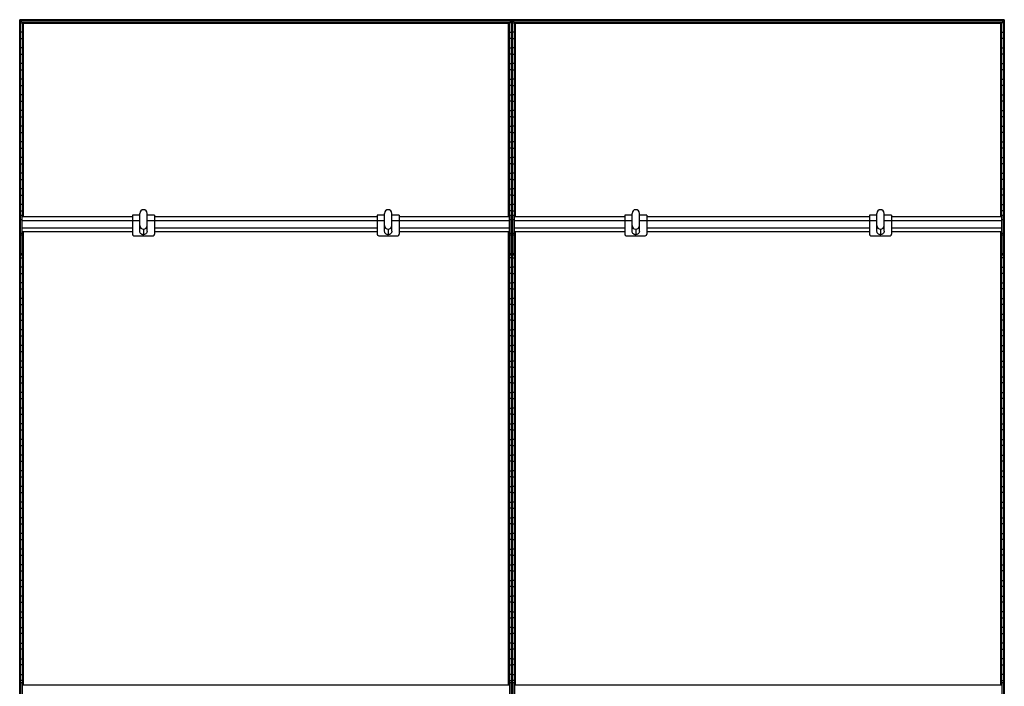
# Model space of a CAD drawing. Header units: millimetres. Extents: x -503 to 1509, y -1200 to 1200.
# Tile 2 of 2: x -503 to 1509, y -162 to 1200. Entities that reach past the tile are written whole.
import ezdxf

# ---------------------------------------------------------------- set-up
doc = ezdxf.new("R2010")
doc.units = ezdxf.units.MM

msp = doc.modelspace()

# ---------------------------------------------------------------- linework, layer by layer
at = {"color": 7, "linetype": 'Continuous', "lineweight": 25}
for p, q in [((1508.6, 1200), (-502.9, 1200)), ((-502.9, 1200), (-502.9, -1200)), ((502.5, 1199.6), (-502.5, 1199.6)), ((-502.5, 1199.6), (-501.7, 1198.8)), ((-502.5, -1199.7), (-502.5, 1199.6)), ((501.7, 1198.8), (-501.7, 1198.8)), ((-501.7, 1198.8), (-501.7, -1198.8)), ((501.4, 1198.5), (-501.4, 1198.5)), ((-497.6, 1194.7), (-501.4, 1198.5)), ((-501.4, -1198.5), (-501.4, 1198.5)), ((-501.4, 1193.8), (-497.6, 1193.8)), ((497.6, 1194.7), (-497.6, 1194.7)), ((-497.6, 1194.7), (-497.6, 797.2)), ((497.3, 1194.4), (-497.3, 1194.4)), ((-496.5, 1193.6), (-497.3, 1194.4)), ((-497.3, 797.2), (-497.3, 1194.4)), ((496.5, 1193.6), (-496.5, 1193.6)), ((-496.5, 1193.6), (-496.5, 797.2)), ((496.1, 1193.2), (-496.1, 1193.2)), ((-495.4, 1192.5), (-496.1, 1193.2)), ((-496.1, 797.2), (-496.1, 1193.2)), ((-495.4, 797.2), (-495.4, 1192.5)), ((495.4, 1192.5), (-495.4, 1192.5)), ((495.4, 1192.5), (496.1, 1193.2)), ((495.4, 797.2), (495.4, 1192.5)), ((496.1, 1193.2), (496.1, 797.2)), ((497.3, 1194.4), (496.5, 1193.6)), ((496.5, 797.2), (496.5, 1193.6)), ((497.3, 1194.4), (497.3, 797.2)), ((497.6, 1194.7), (501.4, 1198.5)), ((497.6, 797.2), (497.6, 1194.7)), ((501.4, 1193.8), (497.6, 1193.8)), ((501.4, 1198.5), (501.4, -1198.5)), ((502.5, 1199.6), (501.7, 1198.8)), ((501.7, -1198.8), (501.7, 1198.8)), ((502.5, 1199.6), (502.5, -1199.7)), ((502.9, -1200), (502.9, 1200)), ((1508.3, 1199.6), (503.2, 1199.6)), ((504, 1198.8), (503.2, 1199.6)), ((503.2, -1199.7), (503.2, 1199.6)), ((1507.5, 1198.8), (504, 1198.8)), ((504, 1198.8), (504, -1198.8)), ((1507.1, 1198.5), (504.4, 1198.5)), ((508.1, 1194.7), (504.4, 1198.5)), ((504.4, -1198.5), (504.4, 1198.5)), ((504.4, 1193.8), (508.1, 1193.8)), ((1503.4, 1194.7), (508.1, 1194.7)), ((508.1, 1194.7), (508.1, 797.2)), ((1503, 1194.4), (508.5, 1194.4)), ((509.3, 1193.6), (508.5, 1194.4)), ((508.5, 797.2), (508.5, 1194.4)), ((1502.2, 1193.6), (509.3, 1193.6)), ((509.3, 1193.6), (509.3, 797.2)), ((1501.9, 1193.2), (509.6, 1193.2)), ((510.3, 1192.5), (509.6, 1193.2)), ((509.6, 797.2), (509.6, 1193.2)), ((510.3, 797.2), (510.3, 1192.5)), ((1501.2, 1192.5), (510.3, 1192.5)), ((1501.2, 1192.5), (1501.9, 1193.2)), ((1501.2, 797.2), (1501.2, 1192.5)), ((1501.9, 1193.2), (1501.9, 797.2)), ((1503, 1194.4), (1502.2, 1193.6)), ((1502.2, 797.2), (1502.2, 1193.6)), ((1503, 1194.4), (1503, 797.2)), ((1503.4, 1194.7), (1507.1, 1198.5)), ((1503.4, 797.2), (1503.4, 1194.7)), ((1507.1, 1193.8), (1503.4, 1193.8)), ((1507.1, 1198.5), (1507.1, -1198.5)), ((1508.3, 1199.6), (1507.5, 1198.8)), ((1507.5, -1198.8), (1507.5, 1198.8)), ((1508.3, 1199.6), (1508.3, -1199.7)), ((1508.6, -1200), (1508.6, 1200)), ((-497.6, 1174.2), (-501.4, 1174.2)), ((497.6, 1174.2), (501.4, 1174.2)), ((508.1, 1174.2), (504.4, 1174.2)), ((1503.4, 1174.2), (1507.1, 1174.2)), ((-501.4, 1161.8), (-497.6, 1161.8)), ((501.4, 1161.8), (497.6, 1161.8)), ((504.4, 1161.8), (508.1, 1161.8)), ((1507.1, 1161.8), (1503.4, 1161.8)), ((-497.6, 1142.2), (-501.4, 1142.2)), ((-501.4, 1129.8), (-497.6, 1129.8)), ((497.6, 1142.2), (501.4, 1142.2)), ((501.4, 1129.8), (497.6, 1129.8)), ((508.1, 1142.2), (504.4, 1142.2)), ((504.4, 1129.8), (508.1, 1129.8)), ((1503.4, 1142.2), (1507.1, 1142.2)), ((1507.1, 1129.8), (1503.4, 1129.8)), ((-497.6, 1110.2), (-501.4, 1110.2)), ((497.6, 1110.2), (501.4, 1110.2)), ((508.1, 1110.2), (504.4, 1110.2)), ((1503.4, 1110.2), (1507.1, 1110.2)), ((-501.4, 1097.8), (-497.6, 1097.8)), ((501.4, 1097.8), (497.6, 1097.8)), ((504.4, 1097.8), (508.1, 1097.8)), ((1507.1, 1097.8), (1503.4, 1097.8)), ((-497.6, 1078.2), (-501.4, 1078.2)), ((497.6, 1078.2), (501.4, 1078.2)), ((508.1, 1078.2), (504.4, 1078.2)), ((1503.4, 1078.2), (1507.1, 1078.2)), ((-501.4, 1065.8), (-497.6, 1065.8)), ((-497.6, 1046.2), (-501.4, 1046.2)), ((501.4, 1065.8), (497.6, 1065.8)), ((497.6, 1046.2), (501.4, 1046.2)), ((504.4, 1065.8), (508.1, 1065.8)), ((508.1, 1046.2), (504.4, 1046.2)), ((1507.1, 1065.8), (1503.4, 1065.8)), ((1503.4, 1046.2), (1507.1, 1046.2)), ((-501.4, 1033.8), (-497.6, 1033.8)), ((501.4, 1033.8), (497.6, 1033.8)), ((504.4, 1033.8), (508.1, 1033.8)), ((1507.1, 1033.8), (1503.4, 1033.8)), ((-497.6, 1014.2), (-501.4, 1014.2)), ((497.6, 1014.2), (501.4, 1014.2)), ((508.1, 1014.2), (504.4, 1014.2)), ((1503.4, 1014.2), (1507.1, 1014.2)), ((-501.4, 1001.8), (-497.6, 1001.8)), ((501.4, 1001.8), (497.6, 1001.8)), ((504.4, 1001.8), (508.1, 1001.8)), ((1507.1, 1001.8), (1503.4, 1001.8)), ((-497.6, 982.2), (-501.4, 982.2)), ((-501.4, 969.8), (-497.6, 969.8)), ((497.6, 982.2), (501.4, 982.2)), ((501.4, 969.8), (497.6, 969.8)), ((508.1, 982.2), (504.4, 982.2)), ((504.4, 969.8), (508.1, 969.8)), ((1503.4, 982.2), (1507.1, 982.2)), ((1507.1, 969.8), (1503.4, 969.8)), ((-497.6, 950.2), (-501.4, 950.2)), ((497.6, 950.2), (501.4, 950.2)), ((508.1, 950.2), (504.4, 950.2)), ((1503.4, 950.2), (1507.1, 950.2)), ((-501.4, 937.8), (-497.6, 937.8)), ((501.4, 937.8), (497.6, 937.8)), ((504.4, 937.8), (508.1, 937.8)), ((1507.1, 937.8), (1503.4, 937.8)), ((-497.6, 918.2), (-501.4, 918.2)), ((-501.4, 905.8), (-497.6, 905.8)), ((497.6, 918.2), (501.4, 918.2)), ((501.4, 905.8), (497.6, 905.8)), ((508.1, 918.2), (504.4, 918.2)), ((504.4, 905.8), (508.1, 905.8)), ((1503.4, 918.2), (1507.1, 918.2)), ((1507.1, 905.8), (1503.4, 905.8)), ((-497.6, 886.2), (-501.4, 886.2)), ((497.6, 886.2), (501.4, 886.2)), ((508.1, 886.2), (504.4, 886.2)), ((1503.4, 886.2), (1507.1, 886.2)), ((-501.4, 873.8), (-497.6, 873.8)), ((501.4, 873.8), (497.6, 873.8)), ((504.4, 873.8), (508.1, 873.8)), ((1507.1, 873.8), (1503.4, 873.8)), ((-497.6, 854.2), (-501.4, 854.2)), ((497.6, 854.2), (501.4, 854.2)), ((508.1, 854.2), (504.4, 854.2)), ((1503.4, 854.2), (1507.1, 854.2)), ((-501.4, 841.8), (-497.6, 841.8)), ((501.4, 841.8), (497.6, 841.8)), ((504.4, 841.8), (508.1, 841.8)), ((1507.1, 841.8), (1503.4, 841.8)), ((-497.6, 822.2), (-501.4, 822.2)), ((-501.4, 809.8), (-497.6, 809.8)), ((497.6, 822.2), (501.4, 822.2)), ((501.4, 809.8), (497.6, 809.8)), ((508.1, 822.2), (504.4, 822.2)), ((504.4, 809.8), (508.1, 809.8)), ((1503.4, 822.2), (1507.1, 822.2)), ((1507.1, 809.8), (1503.4, 809.8)), ((-501, 790.2), (-501.4, 790.2)), ((-498, 800.2), (-501, 800.2)), ((-501, 718.8), (-501, 800.2)), ((-498, 791.2), (-501, 791.2)), ((-498, 718.8), (-498, 800.2)), ((-272.5, 797.2), (-498, 797.2)), ((-498, 789.7), (-257.5, 789.7)), ((-257.5, 800.4), (-272.5, 800.4)), ((-272.5, 800.4), (-272.5, 761.7)), ((-257.5, 768.2), (-257.5, 804.3)), ((-242.5, 768.2), (-242.5, 804.3)), ((-227.5, 800.4), (-242.5, 800.4)), ((-242.5, 789.7), (242.5, 789.7)), ((-227.5, 800.4), (-227.5, 761.7)), ((227.5, 797.2), (-227.5, 797.2)), ((242.5, 800.4), (227.5, 800.4)), ((227.5, 800.4), (227.5, 761.7)), ((242.5, 768.2), (242.5, 804.3)), ((257.5, 768.2), (257.5, 804.3)), ((272.5, 800.4), (257.5, 800.4)), ((257.5, 789.7), (498, 789.7)), ((272.5, 800.4), (272.5, 761.7)), ((498, 797.2), (272.5, 797.2)), ((501, 800.2), (498, 800.2)), ((498, 718.8), (498, 800.2)), ((501, 791.2), (498, 791.2)), ((501, 718.8), (501, 800.2)), ((501, 790.2), (501.4, 790.2)), ((504.7, 790.2), (504.4, 790.2)), ((507.7, 800.2), (504.7, 800.2)), ((504.7, 718.8), (504.7, 800.2)), ((507.7, 791.2), (504.7, 791.2)), ((507.7, 718.8), (507.7, 800.2)), ((733.2, 797.2), (507.7, 797.2)), ((507.7, 789.7), (748.2, 789.7)), ((748.2, 800.4), (733.2, 800.4)), ((733.2, 800.4), (733.2, 761.7)), ((748.2, 768.2), (748.2, 804.3)), ((763.2, 768.2), (763.2, 804.3)), ((778.2, 800.4), (763.2, 800.4)), ((763.2, 789.7), (1248.2, 789.7)), ((778.2, 800.4), (778.2, 761.7)), ((1233.2, 797.2), (778.2, 797.2)), ((1248.2, 800.4), (1233.2, 800.4)), ((1233.2, 800.4), (1233.2, 761.7)), ((1248.2, 768.2), (1248.2, 804.3)), ((1263.2, 768.2), (1263.2, 804.3)), ((1278.2, 800.4), (1263.2, 800.4)), ((1263.2, 789.7), (1503.7, 789.7)), ((1278.2, 800.4), (1278.2, 761.7)), ((1503.7, 797.2), (1278.2, 797.2)), ((1503.7, 718.8), (1503.7, 800.2)), ((1506.7, 800.2), (1503.7, 800.2)), ((1506.7, 791.2), (1503.7, 791.2)), ((1506.7, 718.8), (1506.7, 800.2)), ((1506.7, 790.2), (1507.1, 790.2)), ((-501.4, 777.8), (-501, 777.8)), ((-498, 774.7), (-272.5, 774.7)), ((-498, 767.2), (-272.5, 767.2)), ((-497.6, 767.2), (-497.6, -159.5)), ((-497.3, -159.5), (-497.3, 767.2)), ((-496.5, 767.2), (-496.5, -159.5)), ((-496.1, -159.5), (-496.1, 767.2)), ((-495.4, -159.5), (-495.4, 767.2)), ((-250, 771.9), (-250, 760.7)), ((-227.5, 774.7), (227.5, 774.7)), ((-227.5, 767.2), (227.5, 767.2)), ((250, 771.9), (250, 760.7)), ((272.5, 774.7), (498, 774.7)), ((272.5, 767.2), (498, 767.2)), ((495.4, -159.5), (495.4, 767.2)), ((496.1, 767.2), (496.1, -159.5)), ((496.5, -159.5), (496.5, 767.2)), ((497.3, 767.2), (497.3, -159.5)), ((497.6, -159.5), (497.6, 767.2)), ((501.4, 777.8), (501, 777.8)), ((504.4, 777.8), (504.7, 777.8)), ((507.7, 774.7), (733.2, 774.7)), ((507.7, 767.2), (733.2, 767.2)), ((508.1, 767.2), (508.1, -159.5)), ((508.5, -159.5), (508.5, 767.2)), ((509.3, 767.2), (509.3, -159.5)), ((509.6, -159.5), (509.6, 767.2)), ((510.3, -159.5), (510.3, 767.2)), ((755.7, 771.9), (755.7, 760.7)), ((778.2, 774.7), (1233.2, 774.7)), ((778.2, 767.2), (1233.2, 767.2)), ((1255.7, 771.9), (1255.7, 760.7)), ((1278.2, 774.7), (1503.7, 774.7)), ((1278.2, 767.2), (1503.7, 767.2)), ((1501.2, -159.5), (1501.2, 767.2)), ((1501.9, 767.2), (1501.9, -159.5)), ((1502.2, -159.5), (1502.2, 767.2)), ((1503, 767.2), (1503, -159.5)), ((1503.4, -159.5), (1503.4, 767.2)), ((1507.1, 777.8), (1506.7, 777.8)), ((-501, 758.2), (-501.4, 758.2)), ((-501.4, 745.8), (-501, 745.8)), ((-498, 763.3), (-501, 763.3)), ((-498, 759.5), (-501, 759.5)), ((-497.6, 758.2), (-498, 758.2)), ((-498, 745.8), (-497.6, 745.8)), ((-269.5, 758.7), (-230.5, 758.7)), ((230.5, 758.7), (269.5, 758.7)), ((497.6, 758.2), (498, 758.2)), ((498, 745.8), (497.6, 745.8)), ((501, 763.3), (498, 763.3)), ((501, 759.5), (498, 759.5)), ((501, 758.2), (501.4, 758.2)), ((501.4, 745.8), (501, 745.8)), ((504.7, 758.2), (504.4, 758.2)), ((504.4, 745.8), (504.7, 745.8)), ((507.7, 763.3), (504.7, 763.3)), ((507.7, 759.5), (504.7, 759.5)), ((508.1, 758.2), (507.7, 758.2)), ((507.7, 745.8), (508.1, 745.8)), ((736.2, 758.7), (775.2, 758.7)), ((1236.2, 758.7), (1275.2, 758.7)), ((1503.4, 758.2), (1503.7, 758.2)), ((1503.7, 745.8), (1503.4, 745.8)), ((1506.7, 763.3), (1503.7, 763.3)), ((1506.7, 759.5), (1503.7, 759.5)), ((1506.7, 758.2), (1507.1, 758.2)), ((1507.1, 745.8), (1506.7, 745.8)), ((-501, 726.2), (-501.4, 726.2)), ((-497.6, 726.2), (-498, 726.2)), ((497.6, 726.2), (498, 726.2)), ((501, 726.2), (501.4, 726.2)), ((504.7, 726.2), (504.4, 726.2)), ((508.1, 726.2), (507.7, 726.2)), ((1503.4, 726.2), (1503.7, 726.2)), ((1506.7, 726.2), (1507.1, 726.2)), ((-501.4, 713.8), (-497.6, 713.8)), ((-498, 721.7), (-501, 721.7)), ((-498, 718.8), (-501, 718.8)), ((501.4, 713.8), (497.6, 713.8)), ((501, 721.7), (498, 721.7)), ((501, 718.8), (498, 718.8)), ((504.4, 713.8), (508.1, 713.8)), ((507.7, 721.7), (504.7, 721.7)), ((507.7, 718.8), (504.7, 718.8)), ((1507.1, 713.8), (1503.4, 713.8)), ((1506.7, 721.7), (1503.7, 721.7)), ((1506.7, 718.8), (1503.7, 718.8)), ((-497.6, 694.2), (-501.4, 694.2)), ((497.6, 694.2), (501.4, 694.2)), ((508.1, 694.2), (504.4, 694.2)), ((1503.4, 694.2), (1507.1, 694.2)), ((-501.4, 681.8), (-497.6, 681.8)), ((501.4, 681.8), (497.6, 681.8)), ((504.4, 681.8), (508.1, 681.8)), ((1507.1, 681.8), (1503.4, 681.8)), ((-497.6, 662.2), (-501.4, 662.2)), ((-501.4, 649.8), (-497.6, 649.8)), ((497.6, 662.2), (501.4, 662.2)), ((501.4, 649.8), (497.6, 649.8)), ((508.1, 662.2), (504.4, 662.2)), ((504.4, 649.8), (508.1, 649.8)), ((1503.4, 662.2), (1507.1, 662.2)), ((1507.1, 649.8), (1503.4, 649.8)), ((-497.6, 630.2), (-501.4, 630.2)), ((497.6, 630.2), (501.4, 630.2)), ((508.1, 630.2), (504.4, 630.2)), ((1503.4, 630.2), (1507.1, 630.2)), ((-501.4, 617.8), (-497.6, 617.8)), ((501.4, 617.8), (497.6, 617.8)), ((504.4, 617.8), (508.1, 617.8)), ((1507.1, 617.8), (1503.4, 617.8)), ((-497.6, 598.2), (-501.4, 598.2)), ((-501.4, 585.8), (-497.6, 585.8)), ((497.6, 598.2), (501.4, 598.2)), ((501.4, 585.8), (497.6, 585.8)), ((508.1, 598.2), (504.4, 598.2)), ((504.4, 585.8), (508.1, 585.8)), ((1503.4, 598.2), (1507.1, 598.2)), ((1507.1, 585.8), (1503.4, 585.8)), ((-497.6, 566.2), (-501.4, 566.2)), ((497.6, 566.2), (501.4, 566.2)), ((508.1, 566.2), (504.4, 566.2)), ((1503.4, 566.2), (1507.1, 566.2)), ((-501.4, 553.8), (-497.6, 553.8)), ((501.4, 553.8), (497.6, 553.8)), ((504.4, 553.8), (508.1, 553.8)), ((1507.1, 553.8), (1503.4, 553.8)), ((-497.6, 534.2), (-501.4, 534.2)), ((497.6, 534.2), (501.4, 534.2)), ((508.1, 534.2), (504.4, 534.2)), ((1503.4, 534.2), (1507.1, 534.2)), ((-501.4, 521.8), (-497.6, 521.8)), ((501.4, 521.8), (497.6, 521.8)), ((504.4, 521.8), (508.1, 521.8)), ((1507.1, 521.8), (1503.4, 521.8)), ((-497.6, 502.2), (-501.4, 502.2)), ((-501.4, 489.8), (-497.6, 489.8)), ((497.6, 502.2), (501.4, 502.2)), ((501.4, 489.8), (497.6, 489.8)), ((508.1, 502.2), (504.4, 502.2)), ((504.4, 489.8), (508.1, 489.8)), ((1503.4, 502.2), (1507.1, 502.2)), ((1507.1, 489.8), (1503.4, 489.8)), ((-497.6, 470.2), (-501.4, 470.2)), ((497.6, 470.2), (501.4, 470.2)), ((508.1, 470.2), (504.4, 470.2)), ((1503.4, 470.2), (1507.1, 470.2)), ((-501.4, 457.8), (-497.6, 457.8)), ((501.4, 457.8), (497.6, 457.8)), ((504.4, 457.8), (508.1, 457.8)), ((1507.1, 457.8), (1503.4, 457.8)), ((-497.6, 438.2), (-501.4, 438.2)), ((-501.4, 425.8), (-497.6, 425.8)), ((497.6, 438.2), (501.4, 438.2)), ((501.4, 425.8), (497.6, 425.8)), ((508.1, 438.2), (504.4, 438.2)), ((504.4, 425.8), (508.1, 425.8)), ((1503.4, 438.2), (1507.1, 438.2)), ((1507.1, 425.8), (1503.4, 425.8)), ((-497.6, 406.2), (-501.4, 406.2)), ((497.6, 406.2), (501.4, 406.2)), ((508.1, 406.2), (504.4, 406.2)), ((1503.4, 406.2), (1507.1, 406.2)), ((-501.4, 393.8), (-497.6, 393.8)), ((501.4, 393.8), (497.6, 393.8)), ((504.4, 393.8), (508.1, 393.8)), ((1507.1, 393.8), (1503.4, 393.8)), ((-497.6, 374.2), (-501.4, 374.2)), ((497.6, 374.2), (501.4, 374.2)), ((508.1, 374.2), (504.4, 374.2)), ((1503.4, 374.2), (1507.1, 374.2)), ((-501.4, 361.8), (-497.6, 361.8)), ((-497.6, 342.2), (-501.4, 342.2)), ((501.4, 361.8), (497.6, 361.8)), ((497.6, 342.2), (501.4, 342.2)), ((504.4, 361.8), (508.1, 361.8)), ((508.1, 342.2), (504.4, 342.2)), ((1507.1, 361.8), (1503.4, 361.8)), ((1503.4, 342.2), (1507.1, 342.2)), ((-501.4, 329.8), (-497.6, 329.8)), ((501.4, 329.8), (497.6, 329.8)), ((504.4, 329.8), (508.1, 329.8)), ((1507.1, 329.8), (1503.4, 329.8)), ((-497.6, 310.2), (-501.4, 310.2)), ((497.6, 310.2), (501.4, 310.2)), ((508.1, 310.2), (504.4, 310.2)), ((1503.4, 310.2), (1507.1, 310.2)), ((-501.4, 297.8), (-497.6, 297.8)), ((501.4, 297.8), (497.6, 297.8)), ((504.4, 297.8), (508.1, 297.8)), ((1507.1, 297.8), (1503.4, 297.8)), ((-497.6, 278.2), (-501.4, 278.2)), ((-501.4, 265.8), (-497.6, 265.8)), ((497.6, 278.2), (501.4, 278.2)), ((501.4, 265.8), (497.6, 265.8)), ((508.1, 278.2), (504.4, 278.2)), ((504.4, 265.8), (508.1, 265.8)), ((1503.4, 278.2), (1507.1, 278.2)), ((1507.1, 265.8), (1503.4, 265.8)), ((-497.6, 246.2), (-501.4, 246.2)), ((497.6, 246.2), (501.4, 246.2)), ((508.1, 246.2), (504.4, 246.2)), ((1503.4, 246.2), (1507.1, 246.2)), ((-501.4, 233.8), (-497.6, 233.8)), ((501.4, 233.8), (497.6, 233.8)), ((504.4, 233.8), (508.1, 233.8)), ((1507.1, 233.8), (1503.4, 233.8)), ((-497.6, 214.2), (-501.4, 214.2)), ((-501.4, 201.8), (-497.6, 201.8)), ((497.6, 214.2), (501.4, 214.2)), ((501.4, 201.8), (497.6, 201.8)), ((508.1, 214.2), (504.4, 214.2)), ((504.4, 201.8), (508.1, 201.8)), ((1503.4, 214.2), (1507.1, 214.2)), ((1507.1, 201.8), (1503.4, 201.8)), ((-497.6, 182.2), (-501.4, 182.2)), ((497.6, 182.2), (501.4, 182.2)), ((508.1, 182.2), (504.4, 182.2)), ((1503.4, 182.2), (1507.1, 182.2)), ((-501.4, 169.8), (-497.6, 169.8)), ((501.4, 169.8), (497.6, 169.8)), ((504.4, 169.8), (508.1, 169.8)), ((1507.1, 169.8), (1503.4, 169.8)), ((-497.6, 150.2), (-501.4, 150.2)), ((497.6, 150.2), (501.4, 150.2)), ((508.1, 150.2), (504.4, 150.2)), ((1503.4, 150.2), (1507.1, 150.2)), ((-501.4, 137.8), (-497.6, 137.8)), ((501.4, 137.8), (497.6, 137.8)), ((504.4, 137.8), (508.1, 137.8)), ((1507.1, 137.8), (1503.4, 137.8)), ((-497.6, 118.2), (-501.4, 118.2)), ((-501.4, 105.8), (-497.6, 105.8)), ((497.6, 118.2), (501.4, 118.2)), ((501.4, 105.8), (497.6, 105.8)), ((508.1, 118.2), (504.4, 118.2)), ((504.4, 105.8), (508.1, 105.8)), ((1503.4, 118.2), (1507.1, 118.2)), ((1507.1, 105.8), (1503.4, 105.8)), ((-497.6, 86.2), (-501.4, 86.2)), ((497.6, 86.2), (501.4, 86.2)), ((508.1, 86.2), (504.4, 86.2)), ((1503.4, 86.2), (1507.1, 86.2)), ((-501.4, 73.8), (-497.6, 73.8)), ((501.4, 73.8), (497.6, 73.8)), ((504.4, 73.8), (508.1, 73.8)), ((1507.1, 73.8), (1503.4, 73.8)), ((-497.6, 54.2), (-501.4, 54.2)), ((-501.4, 41.8), (-497.6, 41.8)), ((497.6, 54.2), (501.4, 54.2)), ((501.4, 41.8), (497.6, 41.8)), ((508.1, 54.2), (504.4, 54.2)), ((504.4, 41.8), (508.1, 41.8)), ((1503.4, 54.2), (1507.1, 54.2)), ((1507.1, 41.8), (1503.4, 41.8)), ((-497.6, 22.2), (-501.4, 22.2)), ((497.6, 22.2), (501.4, 22.2)), ((508.1, 22.2), (504.4, 22.2)), ((1503.4, 22.2), (1507.1, 22.2)), ((-501.4, 9.8), (-497.6, 9.8)), ((501.4, 9.8), (497.6, 9.8)), ((504.4, 9.8), (508.1, 9.8)), ((1507.1, 9.8), (1503.4, 9.8)), ((-501.4, -9.8), (-497.6, -9.8)), ((501.4, -9.8), (497.6, -9.8)), ((504.4, -9.8), (508.1, -9.8)), ((1507.1, -9.8), (1503.4, -9.8)), ((-497.6, -22.2), (-501.4, -22.2)), ((497.6, -22.2), (501.4, -22.2)), ((508.1, -22.2), (504.4, -22.2)), ((1503.4, -22.2), (1507.1, -22.2)), ((-501.4, -41.8), (-497.6, -41.8)), ((-497.6, -54.2), (-501.4, -54.2)), ((501.4, -41.8), (497.6, -41.8)), ((497.6, -54.2), (501.4, -54.2)), ((504.4, -41.8), (508.1, -41.8)), ((508.1, -54.2), (504.4, -54.2)), ((1507.1, -41.8), (1503.4, -41.8)), ((1503.4, -54.2), (1507.1, -54.2)), ((-501.4, -73.8), (-497.6, -73.8)), ((501.4, -73.8), (497.6, -73.8)), ((504.4, -73.8), (508.1, -73.8)), ((1507.1, -73.8), (1503.4, -73.8)), ((-497.6, -86.2), (-501.4, -86.2)), ((497.6, -86.2), (501.4, -86.2)), ((508.1, -86.2), (504.4, -86.2)), ((1503.4, -86.2), (1507.1, -86.2)), ((-501.4, -105.8), (-497.6, -105.8)), ((-497.6, -118.2), (-501.4, -118.2)), ((501.4, -105.8), (497.6, -105.8)), ((497.6, -118.2), (501.4, -118.2)), ((504.4, -105.8), (508.1, -105.8)), ((508.1, -118.2), (504.4, -118.2)), ((1507.1, -105.8), (1503.4, -105.8)), ((1503.4, -118.2), (1507.1, -118.2)), ((-501.4, -137.8), (-497.6, -137.8)), ((501.4, -137.8), (497.6, -137.8)), ((504.4, -137.8), (508.1, -137.8)), ((1507.1, -137.8), (1503.4, -137.8)), ((-497.6, -150.2), (-501.4, -150.2)), ((-498, -154.5), (-501, -154.5)), ((-501, -154.5), (-501, -241.2)), ((-498, -154.5), (-498, -241.2)), ((498, -159.5), (-498, -159.5)), ((497.6, -150.2), (501.4, -150.2)), ((501, -154.5), (498, -154.5)), ((498, -154.5), (498, -241.2)), ((501, -154.5), (501, -241.2)), ((508.1, -150.2), (504.4, -150.2)), ((507.7, -154.5), (504.7, -154.5)), ((504.7, -154.5), (504.7, -241.2)), ((507.7, -154.5), (507.7, -241.2)), ((1503.7, -159.5), (507.7, -159.5)), ((1503.4, -150.2), (1507.1, -150.2)), ((1506.7, -154.5), (1503.7, -154.5)), ((1503.7, -154.5), (1503.7, -241.2)), ((1506.7, -154.5), (1506.7, -241.2))]:
    msp.add_line(p, q, dxfattribs=at)
for centre, radius, start, end in [((-250, 804.3), 7.5, 89.9825, 179.9825), ((-250, 804.3), 7.5, 0.0175, 90.0175), ((250, 804.3), 7.5, 89.9825, 179.9825), ((250, 804.3), 7.5, 0.0175, 90.0175), ((755.7, 804.3), 7.5, 89.9825, 179.9825), ((755.7, 804.3), 7.5, 0.0175, 90.0175), ((1255.7, 804.3), 7.5, 89.9825, 179.9825), ((1255.7, 804.3), 7.5, 0.0175, 90.0175), ((-250, 779.4), 7.5, 180.0175, 270.0175), ((-250, 779.3), 7.5, 180.0175, 270.0175), ((-250, 779.4), 7.5, 269.9825, 359.9825), ((-250, 779.3), 7.5, 269.9825, 359.9825), ((250, 779.4), 7.5, 180.0175, 270.0175), ((250, 779.3), 7.5, 180.0175, 270.0175), ((250, 779.4), 7.5, 269.9825, 359.9825), ((250, 779.3), 7.5, 269.9825, 359.9825), ((755.7, 779.4), 7.5, 180.0175, 270.0175), ((755.7, 779.3), 7.5, 180.0175, 270.0175), ((755.7, 779.4), 7.5, 269.9825, 359.9825), ((755.7, 779.3), 7.5, 269.9825, 359.9825), ((1255.7, 779.4), 7.5, 180.0175, 270.0175), ((1255.7, 779.3), 7.5, 180.0175, 270.0175), ((1255.7, 779.4), 7.5, 269.9825, 359.9825), ((1255.7, 779.3), 7.5, 269.9825, 359.9825), ((-269.5, 761.7), 3, 180, 270), ((-230.5, 761.7), 3, 270, 360), ((230.5, 761.7), 3, 180, 270), ((269.5, 761.7), 3, 270, 360), ((736.2, 761.7), 3, 180, 270), ((775.2, 761.7), 3, 270, 360), ((1236.2, 761.7), 3, 180, 270), ((1275.2, 761.7), 3, 270, 0)]:
    msp.add_arc(centre, radius, start, end, dxfattribs=at)
for points, knots in [([(-502.5, 1199.6), (-502.6, 1199.7), (-502.6, 1199.7), (-502.7, 1199.8), (-502.7, 1199.9), (-502.8, 1199.9), (-502.8, 1200), (-502.9, 1200), (-502.9, 1200), (-502.9, 1200)], [0, 0, 0, 0, 0.25, 0.25, 0.5, 0.5, 0.75, 0.75, 1, 1, 1, 1]), ([(-502.5, 1199.6), (-502.6, 1199.7), (-502.6, 1199.7), (-502.7, 1199.8), (-502.7, 1199.9), (-502.8, 1199.9), (-502.8, 1200), (-502.9, 1200), (-502.9, 1200), (-502.9, 1200)], [0, 0, 0, 0, 0.25, 0.25, 0.5, 0.5, 0.75, 0.75, 1, 1, 1, 1]), ([(-501.4, 1198.5), (-501.4, 1198.5), (-501.4, 1198.5), (-501.4, 1198.5), (-501.4, 1198.6), (-501.5, 1198.6), (-501.5, 1198.7), (-501.6, 1198.8), (-501.7, 1198.8), (-501.7, 1198.8)], [0, 0, 0, 0, 0.25, 0.25, 0.5, 0.5, 0.75, 0.75, 1, 1, 1, 1]), ([(-501.4, 1198.5), (-501.4, 1198.5), (-501.4, 1198.5), (-501.4, 1198.5), (-501.4, 1198.6), (-501.5, 1198.6), (-501.5, 1198.7), (-501.6, 1198.8), (-501.7, 1198.8), (-501.7, 1198.8)], [0, 0, 0, 0, 0.25, 0.25, 0.5, 0.5, 0.75, 0.75, 1, 1, 1, 1]), ([(-497.3, 1194.4), (-497.3, 1194.4), (-497.4, 1194.5), (-497.4, 1194.6), (-497.5, 1194.6), (-497.6, 1194.7), (-497.6, 1194.7), (-497.6, 1194.7), (-497.6, 1194.7), (-497.6, 1194.7)], [0, 0, 0, 0, 0.25, 0.25, 0.5, 0.5, 0.75, 0.75, 1, 1, 1, 1]), ([(-497.3, 1194.4), (-497.3, 1194.4), (-497.4, 1194.5), (-497.4, 1194.6), (-497.5, 1194.6), (-497.6, 1194.7), (-497.6, 1194.7), (-497.6, 1194.7), (-497.6, 1194.7), (-497.6, 1194.7)], [0, 0, 0, 0, 0.25, 0.25, 0.5, 0.5, 0.75, 0.75, 1, 1, 1, 1]), ([(-496.1, 1193.2), (-496.1, 1193.2), (-496.1, 1193.3), (-496.2, 1193.3), (-496.2, 1193.3), (-496.3, 1193.4), (-496.3, 1193.4), (-496.4, 1193.5), (-496.4, 1193.6), (-496.5, 1193.6)], [0, 0, 0, 0, 0.25, 0.25, 0.5, 0.5, 0.75, 0.75, 1, 1, 1, 1]), ([(-496.1, 1193.2), (-496.1, 1193.2), (-496.1, 1193.3), (-496.2, 1193.3), (-496.2, 1193.3), (-496.3, 1193.4), (-496.3, 1193.4), (-496.4, 1193.5), (-496.4, 1193.6), (-496.5, 1193.6)], [0, 0, 0, 0, 0.25, 0.25, 0.5, 0.5, 0.75, 0.75, 1, 1, 1, 1]), ([(496.1, 1193.2), (496.1, 1193.2), (496.1, 1193.3), (496.2, 1193.3), (496.2, 1193.3), (496.3, 1193.4), (496.3, 1193.4), (496.4, 1193.5), (496.4, 1193.6), (496.5, 1193.6)], [0, 0, 0, 0, 0.25, 0.25, 0.5, 0.5, 0.75, 0.75, 1, 1, 1, 1]), ([(496.1, 1193.2), (496.1, 1193.2), (496.1, 1193.3), (496.2, 1193.3), (496.2, 1193.3), (496.3, 1193.4), (496.3, 1193.4), (496.4, 1193.5), (496.4, 1193.6), (496.5, 1193.6)], [0, 0, 0, 0, 0.25, 0.25, 0.5, 0.5, 0.75, 0.75, 1, 1, 1, 1]), ([(497.3, 1194.4), (497.3, 1194.4), (497.4, 1194.5), (497.4, 1194.6), (497.5, 1194.6), (497.6, 1194.7), (497.6, 1194.7), (497.6, 1194.7), (497.6, 1194.7), (497.6, 1194.7)], [0, 0, 0, 0, 0.25, 0.25, 0.5, 0.5, 0.75, 0.75, 1, 1, 1, 1]), ([(497.3, 1194.4), (497.3, 1194.4), (497.4, 1194.5), (497.4, 1194.6), (497.5, 1194.6), (497.6, 1194.7), (497.6, 1194.7), (497.6, 1194.7), (497.6, 1194.7), (497.6, 1194.7)], [0, 0, 0, 0, 0.25, 0.25, 0.5, 0.5, 0.75, 0.75, 1, 1, 1, 1]), ([(501.4, 1198.5), (501.4, 1198.5), (501.4, 1198.5), (501.4, 1198.5), (501.4, 1198.6), (501.5, 1198.6), (501.5, 1198.7), (501.6, 1198.8), (501.7, 1198.8), (501.7, 1198.8)], [0, 0, 0, 0, 0.25, 0.25, 0.5, 0.5, 0.75, 0.75, 1, 1, 1, 1]), ([(501.4, 1198.5), (501.4, 1198.5), (501.4, 1198.5), (501.4, 1198.5), (501.4, 1198.6), (501.5, 1198.6), (501.5, 1198.7), (501.6, 1198.8), (501.7, 1198.8), (501.7, 1198.8)], [0, 0, 0, 0, 0.25, 0.25, 0.5, 0.5, 0.75, 0.75, 1, 1, 1, 1]), ([(502.5, 1199.6), (502.6, 1199.7), (502.6, 1199.7), (502.7, 1199.8), (502.7, 1199.9), (502.8, 1199.9), (502.8, 1200), (502.9, 1200), (502.9, 1200), (502.9, 1200)], [0, 0, 0, 0, 0.25, 0.25, 0.5, 0.5, 0.75, 0.75, 1, 1, 1, 1]), ([(502.5, 1199.6), (502.6, 1199.7), (502.6, 1199.7), (502.7, 1199.8), (502.7, 1199.9), (502.8, 1199.9), (502.8, 1200), (502.9, 1200), (502.9, 1200), (502.9, 1200)], [0, 0, 0, 0, 0.25, 0.25, 0.5, 0.5, 0.75, 0.75, 1, 1, 1, 1]), ([(503.2, 1199.6), (503.2, 1199.7), (503.1, 1199.8), (503, 1199.9), (502.9, 1200), (502.9, 1200), (502.9, 1200), (502.9, 1200)], [0, 0, 0, 0, 0.31012, 0.616121, 0.758896, 0.886022, 1, 1, 1, 1]), ([(503.2, 1199.6), (503.2, 1199.7), (503.1, 1199.8), (503, 1199.9), (502.9, 1200), (502.9, 1200), (502.9, 1200), (502.9, 1200)], [0, 0, 0, 0, 0.31012, 0.616121, 0.758896, 0.886022, 1, 1, 1, 1]), ([(504.4, 1198.5), (504.4, 1198.5), (504.4, 1198.5), (504.3, 1198.6), (504.2, 1198.6), (504.1, 1198.7), (504.1, 1198.8), (504, 1198.8)], [0, 0, 0, 0, 0.146754, 0.316126, 0.510248, 0.757793, 1, 1, 1, 1]), ([(504.4, 1198.5), (504.4, 1198.5), (504.4, 1198.5), (504.3, 1198.6), (504.2, 1198.6), (504.1, 1198.7), (504.1, 1198.8), (504, 1198.8)], [0, 0, 0, 0, 0.146754, 0.316126, 0.510248, 0.757793, 1, 1, 1, 1]), ([(508.5, 1194.4), (508.4, 1194.4), (508.3, 1194.5), (508.2, 1194.7), (508.2, 1194.7), (508.1, 1194.7), (508.1, 1194.7), (508.1, 1194.7)], [0, 0, 0, 0, 0.31012, 0.616121, 0.758896, 0.886022, 1, 1, 1, 1]), ([(508.5, 1194.4), (508.4, 1194.4), (508.3, 1194.5), (508.2, 1194.7), (508.2, 1194.7), (508.1, 1194.7), (508.1, 1194.7), (508.1, 1194.7)], [0, 0, 0, 0, 0.31012, 0.616121, 0.758896, 0.886022, 1, 1, 1, 1]), ([(509.6, 1193.2), (509.6, 1193.3), (509.6, 1193.3), (509.6, 1193.3), (509.5, 1193.4), (509.4, 1193.5), (509.3, 1193.6), (509.3, 1193.6)], [0, 0, 0, 0, 0.146754, 0.316126, 0.510248, 0.757793, 1, 1, 1, 1]), ([(509.6, 1193.2), (509.6, 1193.3), (509.6, 1193.3), (509.6, 1193.3), (509.5, 1193.4), (509.4, 1193.5), (509.3, 1193.6), (509.3, 1193.6)], [0, 0, 0, 0, 0.146754, 0.316126, 0.510248, 0.757793, 1, 1, 1, 1]), ([(1501.9, 1193.2), (1501.9, 1193.3), (1501.9, 1193.3), (1501.9, 1193.3), (1502, 1193.4), (1502.1, 1193.5), (1502.2, 1193.6), (1502.2, 1193.6)], [0, 0, 0, 0, 0.146754, 0.316126, 0.510248, 0.757793, 1, 1, 1, 1]), ([(1501.9, 1193.2), (1501.9, 1193.3), (1501.9, 1193.3), (1501.9, 1193.3), (1502, 1193.4), (1502.1, 1193.5), (1502.2, 1193.6), (1502.2, 1193.6)], [0, 0, 0, 0, 0.146754, 0.316126, 0.510248, 0.757793, 1, 1, 1, 1]), ([(1503, 1194.4), (1503.1, 1194.4), (1503.2, 1194.5), (1503.3, 1194.7), (1503.3, 1194.7), (1503.4, 1194.7), (1503.4, 1194.7), (1503.4, 1194.7)], [0, 0, 0, 0, 0.31012, 0.616121, 0.758896, 0.886022, 1, 1, 1, 1]), ([(1503, 1194.4), (1503.1, 1194.4), (1503.2, 1194.5), (1503.3, 1194.7), (1503.3, 1194.7), (1503.4, 1194.7), (1503.4, 1194.7), (1503.4, 1194.7)], [0, 0, 0, 0, 0.31012, 0.616121, 0.758896, 0.886022, 1, 1, 1, 1]), ([(1507.1, 1198.5), (1507.1, 1198.5), (1507.1, 1198.5), (1507.2, 1198.6), (1507.2, 1198.6), (1507.3, 1198.7), (1507.4, 1198.8), (1507.5, 1198.8)], [0, 0, 0, 0, 0.1467542, 0.3161257, 0.5102478, 0.7577933, 1, 1, 1, 1]), ([(1507.1, 1198.5), (1507.1, 1198.5), (1507.1, 1198.5), (1507.2, 1198.6), (1507.2, 1198.6), (1507.3, 1198.7), (1507.4, 1198.8), (1507.5, 1198.8)], [0, 0, 0, 0, 0.146754, 0.316126, 0.510248, 0.757793, 1, 1, 1, 1]), ([(1508.3, 1199.6), (1508.3, 1199.7), (1508.4, 1199.8), (1508.5, 1199.9), (1508.6, 1200), (1508.6, 1200), (1508.6, 1200), (1508.6, 1200)], [0, 0, 0, 0, 0.31012, 0.616121, 0.758896, 0.886022, 1, 1, 1, 1]), ([(1508.3, 1199.6), (1508.3, 1199.7), (1508.4, 1199.8), (1508.5, 1199.9), (1508.6, 1200), (1508.6, 1200), (1508.6, 1200), (1508.6, 1200)], [0, 0, 0, 0, 0.31012, 0.616121, 0.758896, 0.886022, 1, 1, 1, 1]), ([(-250, 760.7), (-250.7, 760.7), (-252.1, 760.9), (-254.2, 761.8), (-256, 763.4), (-257.3, 765.7), (-257.4, 767.4), (-257.5, 768.2)], [0, 0, 0, 0, 0.176761, 0.367059, 0.563454, 0.790215, 1, 1, 1, 1]), ([(-242.5, 768.2), (-242.6, 767.5), (-242.7, 766.1), (-243.6, 764), (-245.2, 762.2), (-247.5, 760.9), (-249.2, 760.8), (-250, 760.7)], [0, 0, 0, 0, 0.176865, 0.367239, 0.563648, 0.790336, 1, 1, 1, 1]), ([(250, 760.7), (249.3, 760.7), (247.9, 760.9), (245.8, 761.8), (244, 763.4), (242.7, 765.7), (242.6, 767.4), (242.5, 768.2)], [0, 0, 0, 0, 0.176761, 0.367059, 0.563454, 0.790215, 1, 1, 1, 1]), ([(257.5, 768.2), (257.4, 767.5), (257.3, 766.1), (256.4, 764), (254.8, 762.2), (252.5, 760.9), (250.8, 760.8), (250, 760.7)], [0, 0, 0, 0, 0.176865, 0.367239, 0.563648, 0.790336, 1, 1, 1, 1]), ([(755.7, 760.7), (755, 760.7), (753.6, 760.9), (751.6, 761.8), (749.8, 763.4), (748.5, 765.7), (748.3, 767.4), (748.2, 768.2)], [0, 0, 0, 0, 0.1767613, 0.3670593, 0.5634541, 0.7902149, 1, 1, 1, 1]), ([(763.2, 768.2), (763.2, 767.5), (763.1, 766.1), (762.1, 764), (760.5, 762.2), (758.3, 760.9), (756.6, 760.8), (755.7, 760.7)], [0, 0, 0, 0, 0.176865, 0.367239, 0.563648, 0.790336, 1, 1, 1, 1]), ([(1255.7, 760.7), (1255, 760.7), (1253.6, 760.9), (1251.6, 761.8), (1249.8, 763.4), (1248.5, 765.7), (1248.3, 767.4), (1248.2, 768.2)], [0, 0, 0, 0, 0.176761, 0.367059, 0.563454, 0.790215, 1, 1, 1, 1]), ([(1263.2, 768.2), (1263.2, 767.5), (1263.1, 766.1), (1262.1, 764), (1260.5, 762.2), (1258.3, 760.9), (1256.6, 760.8), (1255.7, 760.7)], [0, 0, 0, 0, 0.1768651, 0.3672394, 0.5636475, 0.7903357, 1, 1, 1, 1])]:
    msp.add_open_spline(points, degree=3, knots=knots, dxfattribs=at)

doc.saveas('drawing.dxf')
